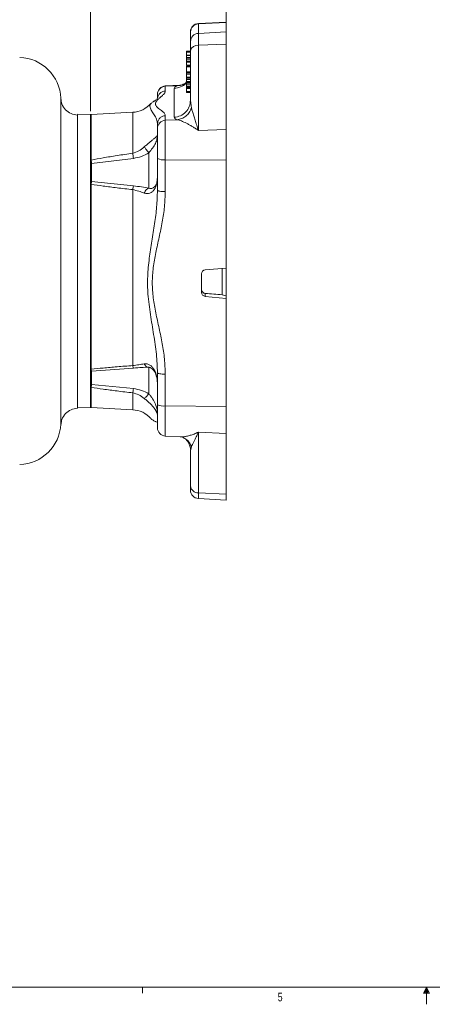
# Model space of a CAD drawing. Header units: inches. Extents: x 0.3 to 33.9, y 0.2 to 21.7.
# Tile 10 of 23: x 11.1 to 17.1, y 0.2 to 14.5. Entities that reach past the tile are written whole.
import ezdxf

# ---------------------------------------------------------------- set-up
doc = ezdxf.new("R2010")
doc.units = ezdxf.units.IN
doc.header["$MEASUREMENT"] = 0
doc.layers.add('SLD-0', color=7, linetype='Continuous', lineweight=15)
doc.styles.add('SLDTEXTSTYLE0', font='TXT', dxfattribs={"width": 0.75})
doc.dimstyles.new('SLDDIMSTYLE0', dxfattribs={"dimtxt": 0.25, "dimasz": 0.13, "dimexe": 0, "dimexo": 0.0625, "dimgap": 0.0625, "dimtad": 0, "dimtih": 1, "dimtoh": 1, "dimdec": 4, "dimrnd": 1e-09, "dimzin": 12, "dimdsep": 46, "dimtxsty": 'SLDTEXTSTYLE0', "dimsah": 1, "dimcen": 0.09, "dimadec": 0, "dimazin": 3, "dimtfac": 1, "dimtdec": 4, "dimtofl": 0, "dimtmove": 0, "dimatfit": 3, "dimfxl": 1, "dimfrac": 2, "dimtolj": 1, "dimtzin": 12, "dimarcsym": 0})

# ---------------------------------------------------------------- blocks, each defined once
blk = doc.blocks.new('*D18')
at = {"layer": 'SLD-0'}
for p, q in [((14.115, 12.469), (14.115, 16.444)), ((7.572, 16.319), (10.225, 16.319)), ((10.364, 16.356), (10.313, 16.356)), ((10.313, 16.356), (10.313, 15.959)), ((11.322, 16.356), (11.373, 16.356)), ((11.373, 16.356), (11.373, 15.959)), ((14.115, 16.319), (11.462, 16.319)), ((10.313, 15.959), (10.364, 15.959)), ((11.373, 15.959), (11.322, 15.959))]:
    blk.add_line(p, q, dxfattribs=at)
for points in [[(7.572, 16.319), (7.702, 16.299), (7.702, 16.339)], [(14.115, 16.319), (13.985, 16.339), (13.985, 16.299)]]:
    blk.add_solid(points, dxfattribs=at)
at = {"layer": 'SLD-0', "char_height": 0.25, "attachment_point": 1, "style": 'SLDTEXTSTYLE0'}
for s, insert in [('6.54', (10.418, 16.729, 0.004)), ('166.2', (10.428, 16.281, 0.004))]:
    blk.add_mtext(s, dxfattribs=dict(at, insert=insert))
blk = doc.blocks.new('*D21')
at = {"layer": 'SLD-0'}
for p, q in [((7.572, 14.086), (7.572, 15.636)), ((12.14, 13.133), (12.14, 15.636)), ((7.572, 15.511), (9.237, 15.511)), ((9.377, 15.548), (9.326, 15.548)), ((9.326, 15.548), (9.326, 15.151)), ((10.335, 15.548), (10.386, 15.548)), ((10.386, 15.548), (10.386, 15.151)), ((12.14, 15.511), (10.474, 15.511)), ((9.326, 15.151), (9.377, 15.151)), ((10.386, 15.151), (10.335, 15.151))]:
    blk.add_line(p, q, dxfattribs=at)
for points in [[(7.572, 15.511), (7.702, 15.491), (7.702, 15.531)], [(12.14, 15.511), (12.01, 15.531), (12.01, 15.491)]]:
    blk.add_solid(points, dxfattribs=at)
at = {"layer": 'SLD-0', "char_height": 0.25, "attachment_point": 1, "style": 'SLDTEXTSTYLE0'}
for s, insert in [('4.57', (9.431, 15.921, 0.187)), ('116.0', (9.44, 15.473, 0.187))]:
    blk.add_mtext(s, dxfattribs=dict(at, insert=insert))

msp = doc.modelspace()

# ---------------------------------------------------------------- linework, layer by layer
at = {"color": 7, "linetype": 'Continuous', "lineweight": 15}
for p, q in [((14.11473, 14.4261), (13.70845, 14.4048)), ((13.70845, 14.39961), (14.11473, 14.4207)), ((13.70845, 14.39961), (13.70845, 14.26032)), ((14.11473, 14.4207), (14.11473, 14.4261)), ((14.11473, 14.2814), (14.11473, 14.4207)), ((13.59473, 14.28095), (13.59473, 14.14165)), ((13.70845, 14.26032), (14.11473, 14.2814)), ((13.70845, 14.26032), (13.70845, 14.0885)), ((14.11473, 14.10272), (14.11473, 14.2814)), ((13.70845, 14.0885), (14.11473, 14.10272)), ((13.70845, 14.0885), (13.70845, 12.85203)), ((14.11473, 12.86624), (14.11473, 14.10272)), ((13.59473, 14.00355), (13.53473, 14.00355)), ((13.59473, 13.99021), (13.53473, 13.99021)), ((13.53473, 13.94469), (13.59473, 13.94469)), ((13.53473, 13.9382), (13.59473, 13.9382)), ((13.59473, 13.90901), (13.53473, 13.90901)), ((13.59473, 13.90606), (13.53473, 13.90606)), ((13.59473, 13.88766), (13.53473, 13.88766)), ((13.53473, 13.86028), (13.53473, 13.88766)), ((13.59473, 14.00851), (13.59473, 13.28993)), ((13.59473, 13.85771), (13.53473, 13.85771)), ((13.59473, 13.84437), (13.53473, 13.84437)), ((13.53473, 13.79885), (13.59473, 13.79885)), ((13.53473, 13.79236), (13.59473, 13.79236)), ((13.59473, 13.7859), (13.53473, 13.7859)), ((13.59473, 13.77449), (13.53473, 13.77449)), ((13.59473, 13.70345), (13.53473, 13.70345)), ((13.53473, 13.70345), (13.53473, 13.69496)), ((13.59473, 13.69025), (13.53473, 13.69025)), ((13.59473, 13.6873), (13.53473, 13.6873)), ((13.59473, 13.6689), (13.53473, 13.6689)), ((13.53473, 13.62732), (13.53473, 13.6689)), ((13.53473, 13.62732), (13.59473, 13.62732)), ((13.53473, 13.62732), (13.53473, 13.62476)), ((13.53473, 13.62476), (13.59473, 13.62476)), ((13.59473, 13.61331), (13.53473, 13.61331)), ((13.59473, 13.61025), (13.53473, 13.61025)), ((13.59473, 13.58948), (13.53473, 13.58948)), ((13.53473, 13.58948), (13.53473, 13.56473)), ((13.4451, 13.50834), (13.22845, 13.49699)), ((13.22845, 13.49204), (13.40084, 13.50099)), ((13.22845, 13.49204), (13.22845, 13.42388)), ((13.35782, 13.04271), (13.35782, 13.46169)), ((13.59473, 13.56337), (13.53473, 13.56337)), ((13.53473, 13.56034), (13.59473, 13.56034)), ((13.59473, 13.54669), (13.53473, 13.54669)), ((13.59473, 13.54151), (13.53473, 13.54151)), ((13.53473, 13.54151), (13.53473, 13.53983)), ((13.59473, 13.53921), (13.53473, 13.53921)), ((13.59473, 13.53615), (13.53473, 13.53615)), ((13.59473, 13.51538), (13.53473, 13.51538)), ((13.53473, 13.51538), (13.53473, 13.49063)), ((13.59473, 13.48927), (13.53473, 13.48927)), ((13.53473, 13.48624), (13.59473, 13.48624)), ((13.59473, 13.4726), (13.53473, 13.4726)), ((13.59473, 13.46741), (13.53473, 13.46741)), ((13.53473, 13.46741), (13.53473, 13.4615)), ((13.59473, 13.4615), (13.53473, 13.4615)), ((13.53473, 13.4615), (13.53473, 13.41713)), ((13.11473, 13.32307), (13.11473, 13.37338)), ((13.53473, 13.41713), (13.59473, 13.41713)), ((13.53473, 13.40252), (13.59473, 13.40252)), ((13.53473, 13.4007), (13.59473, 13.4007)), ((13.02179, 13.24213), (13.02591, 13.24712)), ((13.59473, 13.28993), (13.60869, 13.17699)), ((12.13988, 13.08293), (11.95174, 13.0895)), ((12.13973, 13.08192), (12.13973, 12.41933)), ((12.75462, 13.11535), (12.15159, 13.08375)), ((13.22845, 13.06709), (13.22845, 12.99893)), ((13.11473, 12.94843), (13.10883, 12.97689)), ((13.11015, 12.98576), (13.11695, 12.97083)), ((13.11895, 12.97019), (13.11473, 12.94843)), ((13.11473, 12.88026), (13.11473, 12.94843)), ((13.40083, 13.00787), (13.22845, 12.99893)), ((13.22845, 12.99893), (13.22845, 12.42595)), ((14.11473, 12.86624), (13.70845, 12.85203)), ((14.11473, 12.41948), (14.11473, 12.86624)), ((12.15785, 12.37052), (12.76718, 12.44619)), ((12.98845, 12.52681), (12.98845, 12.01293)), ((13.11473, 12.44264), (13.11473, 11.98097)), ((12.13973, 12.41933), (12.15159, 12.42059)), ((12.15787, 12.37048), (12.13973, 12.36997)), ((12.15787, 12.11172), (12.15787, 12.37048)), ((14.11473, 12.41948), (13.22845, 12.42595)), ((13.22845, 12.42595), (13.22845, 11.96428)), ((14.11473, 10.85141), (14.11473, 12.41948)), ((12.15787, 12.11172), (12.13973, 12.11016)), ((12.15159, 12.07101), (12.13973, 12.07006)), ((12.13973, 12.07006), (12.13973, 9.38516)), ((12.15159, 9.38386), (12.15159, 12.07096)), ((12.76718, 12.04653), (12.15785, 12.1117)), ((12.75462, 9.43696), (12.75462, 11.99208)), ((13.75473, 10.501), (13.75473, 10.76841)), ((13.8095, 10.8272), (14.11473, 10.85141)), ((14.05473, 10.84665), (14.05473, 10.46409)), ((14.11473, 10.45034), (14.11473, 10.85141)), ((13.8095, 10.44141), (13.8095, 10.48546)), ((14.11473, 10.41274), (13.8095, 10.44141)), ((14.05473, 10.46453), (14.11473, 10.451)), ((14.11473, 10.451), (14.11473, 10.41274)), ((14.11473, 8.84468), (14.11473, 10.41274)), ((12.15159, 9.38382), (12.13973, 9.38516)), ((12.15787, 9.356), (12.13973, 9.35776)), ((12.15785, 9.35601), (12.76718, 9.40184)), ((12.15787, 9.16217), (12.15787, 9.356)), ((12.89957, 9.41049), (12.96618, 9.41572)), ((12.90194, 9.41026), (12.90843, 9.41051)), ((13.11473, 9.32951), (13.11473, 8.86784)), ((13.22845, 9.31282), (13.22845, 8.85115)), ((12.15787, 9.16217), (12.13973, 9.16314)), ((12.76718, 9.10246), (12.15785, 9.16213)), ((12.15159, 9.12195), (12.13973, 9.12352)), ((12.13973, 9.12352), (12.13973, 8.82961)), ((11.95174, 8.82204), (12.13988, 8.82861)), ((12.15159, 8.82779), (12.75462, 8.79618)), ((13.22845, 8.85115), (14.11473, 8.84468)), ((14.11473, 8.45279), (14.11473, 8.84468)), ((13.70845, 8.47082), (14.11473, 8.45279)), ((13.70845, 8.47082), (13.70845, 7.58816)), ((14.11473, 7.57013), (14.11473, 8.45279)), ((13.22845, 8.41454), (13.4451, 8.40319)), ((13.44513, 8.40365), (13.45113, 8.40369)), ((13.59877, 8.21991), (13.59473, 8.20262)), ((13.59473, 8.20262), (13.59473, 7.68967)), ((13.70845, 7.58816), (14.11473, 7.57013)), ((13.70845, 7.50673), (14.11473, 7.48544)), ((14.11473, 7.48544), (14.11473, 7.57013))]:
    msp.add_line(p, q, dxfattribs=at)
at = {"color": 8, "linetype": 'Continuous', "lineweight": 15}
for p, q in [((13.70845, 14.4048), (13.70845, 14.39961)), ((13.22845, 13.49699), (13.22845, 13.49204)), ((12.15159, 12.42063), (12.15159, 13.08375)), ((12.75462, 12.52047), (12.75462, 13.11535)), ((12.98845, 9.41519), (12.98845, 9.02863)), ((13.02523, 9.39976), (12.98845, 9.41358)), ((12.15159, 8.82779), (12.15159, 9.12192)), ((12.75462, 8.79618), (12.75462, 9.04115)), ((13.22845, 8.85115), (13.22845, 8.41454)), ((13.60869, 8.26244), (13.59877, 8.21991)), ((13.70845, 7.58816), (13.70845, 7.50673))]:
    msp.add_line(p, q, dxfattribs=at)
at = {"color": 7, "linetype": 'Continuous', "lineweight": 15}
for centre, radius, start, end in [((13.71473, 14.28497), 0.12, 93, 180), ((13.71408, 14.2804), 0.11935, 92.702239, 179.736939), ((13.71408, 14.1411), 0.11935, 92.701669, 179.737508), ((13.69603, 13.98534), 0.10391, 83.132713, 167.11569), ((11.09173, 13.29247), 0.62, 2.450397, 88), ((13.23473, 13.37715), 0.12, 93, 180), ((13.23408, 13.37283), 0.11935, 92.701784, 179.737394), ((12.73473, 13.49483), 0.38, 273, 318.705219), ((12.15473, 13.02383), 0.06, 93, 104.477512), ((13.23408, 12.87971), 0.11935, 92.701784, 179.737394), ((13.20165, 12.63905), 0.21478, 246.129342, 277.169164), ((13.20165, 9.06424), 0.21478, 246.129046, 277.169424), ((12.15473, 8.8877), 0.06, 255.522488, 267), ((12.73473, 8.4167), 0.38, 41.385065, 87), ((11.09173, 8.61907), 0.62, 272, 356.996986), ((13.23473, 8.53438), 0.12, 180, 267), ((13.7052, 7.69897), 0.11086, 184.815016, 271.680457), ((13.71473, 7.62656), 0.12, 180, 267)]:
    msp.add_arc(centre, radius, start, end, dxfattribs=at)
for centre, major_axis, ratio, start_param, end_param in [((13.81473, 10.76797), (0.05696, -0.01908), 0.98783509, 1.97759112, 3.46112099), ((13.81473, 10.50056), (0.05696, -0.01908), 0.98783509, 3.46112099, 4.94465085), ((11.58302, 10.95577), (22.87152, -1.98178), 0.01209619, 4.81093874, 4.82171783)]:
    msp.add_ellipse(centre, major_axis=major_axis, ratio=ratio, start_param=start_param, end_param=end_param, dxfattribs=at)
for points, knots in [([(13.59473, 14.14165), (13.59473, 14.13714), (13.59473, 14.12805), (13.59473, 14.0988), (13.59473, 14.05975), (13.59473, 14.0255), (13.59473, 14.00851)], [0, 0, 0, 0, 0.24807546, 0.49999995, 0.75192518, 1, 1, 1, 1]), ([(13.53473, 14.00313), (13.53473, 14.00311), (13.53473, 14.00298), (13.53473, 13.99862), (13.53473, 13.99253), (13.53473, 13.99021)], [0, 0, 0, 0, 0.13145374, 0.66898942, 1, 1, 1, 1]), ([(13.53473, 13.99021), (13.53473, 13.98788), (13.53473, 13.98154), (13.53473, 13.96896), (13.53473, 13.95675), (13.53473, 13.94857), (13.53473, 13.94577), (13.53473, 13.94469)], [0, 0, 0, 0, 0.17385454, 0.47243656, 0.77223666, 0.91275364, 1, 1, 1, 1]), ([(13.53473, 13.93845), (13.53473, 13.93846), (13.53473, 13.93853), (13.53473, 13.94071), (13.53473, 13.94403), (13.53473, 13.94469)], [0, 0, 0, 0, 0.11237885, 0.82434496, 1, 1, 1, 1]), ([(13.53473, 13.93816), (13.53473, 13.93499), (13.53473, 13.92648), (13.53473, 13.91667), (13.53473, 13.9113), (13.53473, 13.91052)], [0, 0, 0, 0, 0.33581604, 0.90384439, 1, 1, 1, 1]), ([(13.53473, 13.90889), (13.53473, 13.90884), (13.53473, 13.90873), (13.53473, 13.90794), (13.53473, 13.90696), (13.53473, 13.90624), (13.53473, 13.90606)], [0, 0, 0, 0, 0.31929102, 0.67514515, 0.91865378, 1, 1, 1, 1]), ([(13.53473, 13.90606), (13.53473, 13.90482), (13.53473, 13.90271), (13.53473, 13.899), (13.53473, 13.89543), (13.53473, 13.89138), (13.53473, 13.88905), (13.53473, 13.88766)], [0, 0, 0, 0, 0.22307973, 0.37809691, 0.53375829, 0.72044097, 1, 1, 1, 1]), ([(13.53473, 13.85729), (13.53473, 13.85727), (13.53473, 13.85714), (13.53473, 13.85278), (13.53473, 13.84669), (13.53473, 13.84437)], [0, 0, 0, 0, 0.13145373, 0.66898989, 1, 1, 1, 1]), ([(13.53473, 13.84437), (13.53473, 13.84204), (13.53473, 13.8357), (13.53473, 13.82312), (13.53473, 13.81091), (13.53473, 13.80273), (13.53473, 13.79992), (13.53473, 13.79885)], [0, 0, 0, 0, 0.1738547, 0.4724369, 0.77223727, 0.91274889, 1, 1, 1, 1]), ([(13.53473, 13.79261), (13.53473, 13.79262), (13.53473, 13.79269), (13.53473, 13.79487), (13.53473, 13.79819), (13.53473, 13.79885)], [0, 0, 0, 0, 0.112378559, 0.824344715, 1, 1, 1, 1]), ([(13.53473, 13.78536), (13.53473, 13.78539), (13.53473, 13.78546), (13.53473, 13.78131), (13.53473, 13.776), (13.53473, 13.77449)], [0, 0, 0, 0, 0.28364438, 0.79600165, 1, 1, 1, 1]), ([(13.53473, 13.77449), (13.53473, 13.77198), (13.53473, 13.76574), (13.53473, 13.75217), (13.53473, 13.73396), (13.53473, 13.7165), (13.53473, 13.70711), (13.53473, 13.70345)], [0, 0, 0, 0, 0.1149027, 0.28601895, 0.51194322, 0.80985554, 1, 1, 1, 1]), ([(13.53473, 13.76814), (13.53473, 13.76777), (13.53473, 13.76484), (13.53473, 13.76163), (13.53473, 13.75926), (13.53473, 13.75876)], [0, 0, 0, 0, 0.10234136, 0.81038227, 1, 1, 1, 1]), ([(13.53473, 13.69013), (13.53473, 13.69008), (13.53473, 13.68996), (13.53473, 13.68918), (13.53473, 13.6882), (13.53473, 13.68748), (13.53473, 13.6873)], [0, 0, 0, 0, 0.31929052, 0.67514192, 0.9186315, 1, 1, 1, 1]), ([(13.53473, 13.6873), (13.53473, 13.68606), (13.53473, 13.68395), (13.53473, 13.68024), (13.53473, 13.67667), (13.53473, 13.67262), (13.53473, 13.67029), (13.53473, 13.6689)], [0, 0, 0, 0, 0.22308231, 0.37808795, 0.53376495, 0.72043716, 1, 1, 1, 1]), ([(13.53473, 13.61477), (13.53473, 13.61501), (13.53473, 13.61693), (13.53473, 13.62054), (13.53473, 13.62332), (13.53473, 13.62476)], [0, 0, 0, 0, 0.06485171, 0.51648637, 1, 1, 1, 1]), ([(13.53473, 13.61312), (13.53473, 13.61308), (13.53473, 13.61299), (13.53473, 13.612), (13.53473, 13.61077), (13.53473, 13.61025)], [0, 0, 0, 0, 0.31559297, 0.70691999, 1, 1, 1, 1]), ([(13.53473, 13.58948), (13.53473, 13.59271), (13.53473, 13.59769), (13.53473, 13.60393), (13.53473, 13.60778), (13.53473, 13.60947), (13.53473, 13.61025)], [0, 0, 0, 0, 0.46544734, 0.71607306, 0.87044966, 1, 1, 1, 1]), ([(13.35782, 13.46169), (13.35953, 13.46822), (13.36288, 13.481), (13.38838, 13.49443), (13.40085, 13.50099)], [0, 0, 0, 0, 0.51101053, 1, 1, 1, 1]), ([(13.48973, 13.52), (13.48017, 13.51657), (13.46178, 13.50997), (13.45445, 13.50902), (13.45093, 13.50857)], [0, 0, 0, 0, 0.51961513, 1, 1, 1, 1]), ([(13.53663, 13.55621), (13.53158, 13.55036), (13.51604, 13.53236), (13.49891, 13.52437), (13.48734, 13.51897)], [0, 0, 0, 0, 0.324676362, 1, 1, 1, 1]), ([(13.53473, 13.56034), (13.53473, 13.56085), (13.53473, 13.56219), (13.53473, 13.56323), (13.53473, 13.5631), (13.53473, 13.56303)], [0, 0, 0, 0, 0.24713568, 0.64260534, 1, 1, 1, 1]), ([(13.53473, 13.56034), (13.53473, 13.55971), (13.53473, 13.55807), (13.53473, 13.55471), (13.53473, 13.55133), (13.53473, 13.54869), (13.53473, 13.54732), (13.53473, 13.5468), (13.53473, 13.54669)], [0, 0, 0, 0, 0.155947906, 0.409853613, 0.682448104, 0.846980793, 0.969144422, 1, 1, 1, 1]), ([(13.53473, 13.54151), (13.53473, 13.54196), (13.53473, 13.54263), (13.53473, 13.54432), (13.53473, 13.54589), (13.53473, 13.54669)], [0, 0, 0, 0, 0.48662487, 0.73862873, 1, 1, 1, 1]), ([(13.53473, 13.53902), (13.53473, 13.53898), (13.53473, 13.53889), (13.53473, 13.5379), (13.53473, 13.53667), (13.53473, 13.53615)], [0, 0, 0, 0, 0.31559297, 0.70691999, 1, 1, 1, 1]), ([(13.53473, 13.51538), (13.53473, 13.51862), (13.53473, 13.52359), (13.53473, 13.52983), (13.53473, 13.53368), (13.53473, 13.53538), (13.53473, 13.53615)], [0, 0, 0, 0, 0.46544734, 0.71607306, 0.87044966, 1, 1, 1, 1]), ([(13.53473, 13.48624), (13.53473, 13.48676), (13.53473, 13.4881), (13.53473, 13.48913), (13.53473, 13.489), (13.53473, 13.48893)], [0, 0, 0, 0, 0.24713382, 0.64260049, 1, 1, 1, 1]), ([(13.53473, 13.48624), (13.53473, 13.48561), (13.53473, 13.48397), (13.53473, 13.48061), (13.53473, 13.47723), (13.53473, 13.47459), (13.53473, 13.47322), (13.53473, 13.4727), (13.53473, 13.4726)], [0, 0, 0, 0, 0.15594678, 0.4098534, 0.68244842, 0.8469806, 0.96914438, 1, 1, 1, 1]), ([(13.53473, 13.46741), (13.53473, 13.46786), (13.53473, 13.46853), (13.53473, 13.47022), (13.53473, 13.47179), (13.53473, 13.4726)], [0, 0, 0, 0, 0.48662372, 0.73862814, 1, 1, 1, 1]), ([(11.71088, 8.58653), (11.71088, 8.58651), (11.71088, 8.58485), (11.71089, 8.59018), (11.7109, 8.60054), (11.71091, 8.61817), (11.7109, 8.63768), (11.7109, 8.65722), (11.71089, 8.67679), (11.71089, 8.70113), (11.71088, 8.73102), (11.71086, 8.76945), (11.71085, 8.81495), (11.71084, 8.86447), (11.71083, 8.91009), (11.71083, 8.95002), (11.71084, 8.98116), (11.71084, 9.00569), (11.71085, 9.02652), (11.71086, 9.04891), (11.71087, 9.07292), (11.71088, 9.09864), (11.71089, 9.12329), (11.71091, 9.15012), (11.71092, 9.17735), (11.71094, 9.20935), (11.71096, 9.24406), (11.71099, 9.30559), (11.71102, 9.39107), (11.71106, 9.49726), (11.71108, 9.59844), (11.71109, 9.70121), (11.71109, 9.81101), (11.71108, 9.92977), (11.71106, 10.02927), (11.71103, 10.10858), (11.71101, 10.16764), (11.71099, 10.23755), (11.71096, 10.31322), (11.71094, 10.38587), (11.71092, 10.43578), (11.71091, 10.46477), (11.7109, 10.47837), (11.7109, 10.48886), (11.71088, 10.53546), (11.71086, 10.61408), (11.71083, 10.72944), (11.71083, 10.84222), (11.71085, 10.96086), (11.71089, 11.08081), (11.71094, 11.20178), (11.711, 11.3397), (11.71107, 11.48399), (11.71112, 11.62898), (11.71116, 11.75103), (11.71119, 11.86662), (11.7112, 11.98103), (11.71119, 12.09887), (11.71118, 12.2128), (11.71114, 12.32368), (11.7111, 12.42084), (11.71105, 12.52505), (11.71099, 12.61729), (11.71094, 12.70213), (11.7109, 12.76495), (11.71087, 12.82265), (11.71084, 12.87723), (11.71083, 12.92879), (11.71083, 12.97733), (11.71085, 13.02315), (11.71087, 13.06598), (11.7109, 13.10669), (11.71095, 13.15233), (11.71101, 13.19926), (11.71107, 13.24279), (11.71112, 13.27726), (11.71115, 13.3014), (11.71116, 13.31483), (11.71116, 13.31655), (11.71116, 13.31715)], [0, 0, 0, 0, 0.00021498, 0.01846896, 0.03624983, 0.05355849, 0.06897132, 0.07828406, 0.08867055, 0.10013105, 0.11266586, 0.12627533, 0.14341072, 0.15829985, 0.17094163, 0.18133525, 0.18948018, 0.19412386, 0.1990169, 0.20415918, 0.20955062, 0.2151911, 0.22108049, 0.22540581, 0.2321104, 0.2379015, 0.2447492, 0.25265297, 0.27345217, 0.29204171, 0.30842485, 0.32445375, 0.34213025, 0.3602736, 0.37888614, 0.38652417, 0.39508125, 0.40455793, 0.41660892, 0.42729488, 0.43516642, 0.43748846, 0.43937579, 0.44082837, 0.44184612, 0.45873585, 0.47328426, 0.48912891, 0.50471891, 0.5215446, 0.53793169, 0.55410159, 0.57817865, 0.59779164, 0.6152475, 0.63055007, 0.64829621, 0.66626572, 0.68446133, 0.70199077, 0.72028254, 0.73361026, 0.75672047, 0.77111382, 0.78313647, 0.79508708, 0.80797726, 0.81984196, 0.83176682, 0.84464338, 0.85686353, 0.86903077, 0.88295149, 0.90394189, 0.92460949, 0.94591309, 0.96753362, 0.98852594, 1, 1, 1, 1]), ([(11.95494, 13.0757), (11.92212, 13.08031), (11.85659, 13.08952), (11.77486, 13.14894), (11.72161, 13.22897), (11.71522, 13.28953), (11.71229, 13.31735)], [0, 0, 0, 0, 0.26055113, 0.52026699, 0.77952701, 1, 1, 1, 1]), ([(13.22845, 13.42388), (13.2278, 13.41856), (13.22651, 13.4079), (13.21711, 13.39149), (13.20366, 13.37484), (13.18716, 13.35843), (13.1675, 13.34089), (13.14745, 13.32383), (13.12743, 13.30641), (13.11079, 13.29106), (13.09768, 13.27584), (13.08944, 13.26118), (13.08529, 13.24623), (13.08546, 13.23148), (13.09028, 13.21529), (13.10117, 13.19796), (13.1199, 13.1797), (13.14487, 13.16098), (13.16995, 13.14243), (13.19363, 13.12359), (13.21204, 13.10539), (13.22556, 13.08658), (13.22749, 13.07359), (13.22845, 13.06709)], [0, 0, 0, 0, 0.04412139, 0.08839094, 0.13326411, 0.17814353, 0.21956527, 0.27296678, 0.31382092, 0.35827789, 0.39535638, 0.43611253, 0.4773449, 0.51844659, 0.55922705, 0.61460274, 0.66826074, 0.72114646, 0.78406187, 0.83654736, 0.89081156, 0.94537315, 1, 1, 1, 1]), ([(13.11695, 13.32762), (13.11584, 13.32236), (13.11398, 13.31356), (13.09932, 13.30345), (13.09343, 13.29939)], [0, 0, 0, 0, 0.59795654, 1, 1, 1, 1]), ([(13.53473, 13.41713), (13.53473, 13.41512), (13.53473, 13.41156), (13.53473, 13.40654), (13.53473, 13.40387), (13.53473, 13.40252)], [0, 0, 0, 0, 0.38882676, 0.6906316, 1, 1, 1, 1]), ([(13.03285, 13.25555), (13.03295, 13.25567), (13.0413, 13.26584), (13.06727, 13.27734), (13.08357, 13.28585), (13.08982, 13.28912)], [0, 0, 0, 0, 0.00701131, 0.61917972, 1, 1, 1, 1]), ([(13.35782, 13.04271), (13.38926, 13.04782), (13.45214, 13.05804), (13.53003, 13.11581), (13.58421, 13.19586), (13.59123, 13.25858), (13.59473, 13.28993)], [0, 0, 0, 0, 0.2499993, 0.50000007, 0.75000014, 1, 1, 1, 1]), ([(13.60868, 13.17698), (13.59886, 13.15492), (13.57923, 13.1108), (13.5292, 13.05847), (13.46863, 13.02081), (13.42345, 13.01219), (13.40085, 13.00788)], [0, 0, 0, 0, 0.250037, 0.49997329, 0.74992024, 1, 1, 1, 1]), ([(13.70845, 12.85203), (13.70045, 12.87825), (13.68499, 12.92889), (13.6627, 12.99973), (13.64224, 13.06474), (13.62354, 13.1246), (13.61356, 13.15981), (13.60868, 13.177)], [0, 0, 0, 0, 0.21751867, 0.41996667, 0.62032117, 0.81458927, 1, 1, 1, 1]), ([(11.95174, 13.08357), (11.95174, 13.07642), (11.95174, 13.06091), (11.95174, 12.93841), (11.95174, 12.7417), (11.95174, 12.47417), (11.95174, 12.14887), (11.95174, 11.77757), (11.95174, 11.37472), (11.95174, 10.95577), (11.95174, 10.53682), (11.95174, 10.13395), (11.95174, 9.76272), (11.95174, 9.43716), (11.95174, 9.1706), (11.95174, 8.97024), (11.95174, 8.85518), (11.95174, 8.80841), (11.95174, 8.82379), (11.95174, 8.82474)], [0, 0, 0, 0, 0.05372366, 0.11653246, 0.17934128, 0.24215011, 0.3049589, 0.36776772, 0.43057654, 0.49338534, 0.55619416, 0.61900296, 0.68181178, 0.74462058, 0.8074294, 0.87023821, 0.93304702, 0.99585583, 1, 1, 1, 1]), ([(12.13973, 13.08293), (12.13973, 13.07942), (12.13973, 13.07239), (12.13973, 13.01589), (12.13973, 12.92675), (12.13973, 12.80318), (12.13973, 12.6482), (12.13973, 12.4642), (12.13973, 12.25441), (12.13973, 12.02239), (12.13973, 11.77213), (12.13973, 11.50789), (12.13973, 11.23421), (12.13973, 11.04858), (12.13973, 10.95577)], [0, 0, 0, 0, 0.08333332, 0.16666666, 0.25, 0.33333331, 0.41666665, 0.50000002, 0.58333335, 0.66666666, 0.74999997, 0.83333333, 0.91666668, 1, 1, 1, 1]), ([(13.40085, 13.00788), (13.38838, 13.01315), (13.36288, 13.02392), (13.35953, 13.03636), (13.35782, 13.04271)], [0, 0, 0, 0, 0.48898952, 1, 1, 1, 1]), ([(13.11473, 12.44264), (13.11473, 12.46622), (13.11473, 12.51478), (13.11473, 12.58928), (13.11473, 12.66302), (13.11473, 12.73138), (13.11473, 12.78991), (13.11473, 12.83498), (13.11473, 12.86638), (13.11473, 12.87573), (13.11473, 12.88026)], [0, 0, 0, 0, 0.11651625, 0.24001135, 0.36864104, 0.50000027, 0.63135914, 0.75998867, 0.8834839, 1, 1, 1, 1]), ([(13.70845, 12.85203), (13.69231, 12.86312), (13.66298, 12.88327), (13.61873, 12.91066), (13.57755, 12.93437), (13.5234, 12.96266), (13.46022, 12.99131), (13.42036, 13.00243), (13.40083, 13.00787)], [0, 0, 0, 0, 0.14223612, 0.25851095, 0.39361305, 0.51422519, 0.76191159, 1, 1, 1, 1]), ([(12.92279, 12.61235), (12.93697, 12.62463), (12.96484, 12.64874), (13.00556, 12.68174), (13.04105, 12.71133), (13.07953, 12.74499), (13.10986, 12.77616), (13.11308, 12.78027), (13.11473, 12.78238)], [0, 0, 0, 0, 0.12465445, 0.24491451, 0.36085034, 0.48573204, 0.73612879, 1, 1, 1, 1]), ([(13.11473, 12.78238), (13.11373, 12.76543), (13.11185, 12.73334), (13.08896, 12.66648), (13.04671, 12.59735), (13.00747, 12.54985), (12.98845, 12.52681)], [0, 0, 0, 0, 0.28837617, 0.54566124, 0.77972756, 1, 1, 1, 1]), ([(12.75462, 12.52047), (12.78529, 12.52987), (12.84762, 12.54896), (12.89747, 12.591), (12.92279, 12.61235)], [0, 0, 0, 0, 0.49213841, 1, 1, 1, 1]), ([(12.98845, 12.52681), (12.98138, 12.53606), (12.96725, 12.55455), (12.94292, 12.58628), (12.93041, 12.60248), (12.92279, 12.61235)], [0, 0, 0, 0, 0.28067378, 0.56122535, 1, 1, 1, 1]), ([(12.15159, 12.42063), (12.20989, 12.43182), (12.33476, 12.45578), (12.53596, 12.48861), (12.67893, 12.50944), (12.75462, 12.52047)], [0, 0, 0, 0, 0.29184676, 0.62511446, 1, 1, 1, 1]), ([(12.76718, 12.44619), (12.76509, 12.46024), (12.7609, 12.48833), (12.75671, 12.50976), (12.75462, 12.52047)], [0, 0, 0, 0, 0.50000004, 1, 1, 1, 1]), ([(12.76718, 12.44619), (12.80697, 12.45369), (12.8851, 12.4684), (12.95443, 12.50759), (12.98845, 12.52681)], [0, 0, 0, 0, 0.50936482, 1, 1, 1, 1]), ([(12.15159, 12.42059), (12.15264, 12.41309), (12.15472, 12.39815), (12.15682, 12.37971), (12.15787, 12.37052)], [0, 0, 0, 0, 0.50189866, 1, 1, 1, 1]), ([(13.11473, 12.19068), (13.11308, 12.15285), (13.10985, 12.07917), (13.07946, 12.00157), (13.04098, 11.95848), (13.00551, 11.93819), (12.96483, 11.93059), (12.93697, 11.93816), (12.92279, 11.94201)], [0, 0, 0, 0, 0.26429241, 0.51464625, 0.6394272, 0.7551852, 0.87541205, 1, 1, 1, 1]), ([(13.05664, 12.02462), (13.06661, 12.03103), (13.093, 12.04799), (13.11127, 12.10561), (13.11353, 12.16123), (13.11473, 12.19068)], [0, 0, 0, 0, 0.22236213, 0.58830071, 1, 1, 1, 1]), ([(12.15787, 12.11169), (12.15682, 12.10618), (12.15472, 12.09513), (12.15264, 12.07907), (12.15159, 12.07102)], [0, 0, 0, 0, 0.498106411, 1, 1, 1, 1]), ([(12.75462, 11.99208), (12.6789, 12.00048), (12.5359, 12.01635), (12.3347, 12.04218), (12.20986, 12.0618), (12.15159, 12.07096)], [0, 0, 0, 0, 0.37502811, 0.70829568, 1, 1, 1, 1]), ([(12.75462, 11.99208), (12.75671, 12.004), (12.7609, 12.02783), (12.76509, 12.04029), (12.76718, 12.04653)], [0, 0, 0, 0, 0.49999947, 1, 1, 1, 1]), ([(12.98845, 12.01293), (12.9543, 12.01928), (12.88496, 12.03216), (12.80683, 12.04169), (12.76718, 12.04653)], [0, 0, 0, 0, 0.4924747, 1, 1, 1, 1]), ([(12.92279, 11.94201), (12.92737, 11.95214), (12.93655, 11.97239), (12.95898, 12.00057), (12.97729, 12.00825), (12.98845, 12.01293)], [0, 0, 0, 0, 0.28067585, 0.56122397, 1, 1, 1, 1]), ([(12.92279, 11.94201), (12.89737, 11.95202), (12.84752, 11.97164), (12.78518, 11.98536), (12.75462, 11.99208)], [0, 0, 0, 0, 0.5097078, 1, 1, 1, 1]), ([(13.11473, 11.98097), (13.11212, 11.90141), (13.1068, 11.73911), (13.07372, 11.49337), (13.03313, 11.24478), (12.9929, 10.99074), (12.96787, 10.73423), (12.97308, 10.46002), (13.01069, 10.17837), (13.05999, 9.8892), (13.10366, 9.6072), (13.11109, 9.42092), (13.11473, 9.32951)], [0, 0, 0, 0, 0.08836526, 0.18024309, 0.27525864, 0.36870647, 0.46691573, 0.56291213, 0.67560573, 0.78656443, 0.89526264, 1, 1, 1, 1]), ([(13.22845, 11.96428), (13.22579, 11.89053), (13.22044, 11.74225), (13.18536, 11.52106), (13.13936, 11.2998), (13.09039, 11.08008), (13.05051, 10.86025), (13.03388, 10.63961), (13.05041, 10.41908), (13.09064, 10.19873), (13.1396, 9.97832), (13.18539, 9.75618), (13.22045, 9.53479), (13.22579, 9.38662), (13.22845, 9.31282)], [0, 0, 0, 0, 0.08248625, 0.16583406, 0.25023106, 0.33555538, 0.41785948, 0.50017555, 0.582367, 0.66425172, 0.75011445, 0.83437642, 0.91749649, 1, 1, 1, 1]), ([(13.22845, 11.96428), (13.21336, 11.96463), (13.18318, 11.96532), (13.14579, 11.96922), (13.11978, 11.97462), (13.11642, 11.97886), (13.11473, 11.98097)], [0, 0, 0, 0, 0.25000053, 0.50000083, 0.75000029, 1, 1, 1, 1]), ([(12.13973, 10.95577), (12.13973, 10.86295), (12.13973, 10.67732), (12.13973, 10.40364), (12.13973, 10.13941), (12.13973, 9.88914), (12.13973, 9.65713), (12.13973, 9.44733), (12.13973, 9.26334), (12.13973, 9.10835), (12.13973, 8.98479), (12.13973, 8.89564), (12.13973, 8.83914), (12.13973, 8.83211), (12.13973, 8.8286)], [0, 0, 0, 0, 0.08333332, 0.16666667, 0.25000001, 0.33333333, 0.41666667, 0.50000001, 0.58333334, 0.66666667, 0.75000001, 0.83333334, 0.91666668, 1, 1, 1, 1]), ([(13.8095, 10.48546), (13.80286, 10.48668), (13.78957, 10.48911), (13.7726, 10.50065), (13.76037, 10.51658), (13.75524, 10.53201), (13.75485, 10.54129), (13.75473, 10.54396)], [0, 0, 0, 0, 0.22637657, 0.45272424, 0.67972042, 0.90756688, 1, 1, 1, 1]), ([(12.15159, 9.38386), (12.20989, 9.39014), (12.33476, 9.4036), (12.53596, 9.42096), (12.67893, 9.43142), (12.75462, 9.43696)], [0, 0, 0, 0, 0.29184677, 0.62511447, 1, 1, 1, 1]), ([(12.75462, 9.43696), (12.78529, 9.44127), (12.84762, 9.45002), (12.89747, 9.45832), (12.92279, 9.46253)], [0, 0, 0, 0, 0.49213839, 1, 1, 1, 1]), ([(12.75462, 9.43696), (12.75671, 9.42769), (12.7609, 9.40916), (12.76509, 9.40428), (12.76718, 9.40184)], [0, 0, 0, 0, 0.50000018, 1, 1, 1, 1]), ([(12.92279, 9.46253), (12.93697, 9.46302), (12.96484, 9.46399), (13.00556, 9.44666), (13.04105, 9.4172), (13.07953, 9.36295), (13.10986, 9.27374), (13.11308, 9.19641), (13.11473, 9.15673)], [0, 0, 0, 0, 0.12465464, 0.24491483, 0.36085056, 0.48573204, 0.73612882, 1, 1, 1, 1]), ([(12.98845, 9.41358), (12.98138, 9.41349), (12.96725, 9.41331), (12.94292, 9.42734), (12.93041, 9.4492), (12.92279, 9.46253)], [0, 0, 0, 0, 0.28067516, 0.5612261, 1, 1, 1, 1]), ([(12.15159, 9.38381), (12.15264, 9.37762), (12.15472, 9.36527), (12.15682, 9.3591), (12.15787, 9.35603)], [0, 0, 0, 0, 0.5019002, 1, 1, 1, 1]), ([(12.96618, 9.41572), (12.97563, 9.41563), (12.99453, 9.41545), (13.02329, 9.40315), (13.0499, 9.3819), (13.08136, 9.34028), (13.10958, 9.26587), (13.11296, 9.19423), (13.11473, 9.15673)], [0, 0, 0, 0, 0.1127625, 0.22553179, 0.34118703, 0.46137397, 0.718037, 1, 1, 1, 1]), ([(13.22845, 9.31282), (13.21336, 9.31316), (13.18318, 9.31385), (13.14579, 9.31775), (13.11978, 9.32316), (13.11642, 9.32739), (13.11473, 9.32951)], [0, 0, 0, 0, 0.25000047, 0.50000072, 0.75000017, 1, 1, 1, 1]), ([(12.15787, 9.16214), (12.15682, 9.15421), (12.15472, 9.13828), (12.15264, 9.12741), (12.15159, 9.12195)], [0, 0, 0, 0, 0.49810659, 1, 1, 1, 1]), ([(12.75462, 9.04115), (12.6789, 9.05017), (12.5359, 9.06719), (12.3347, 9.09378), (12.20986, 9.11297), (12.15159, 9.12192)], [0, 0, 0, 0, 0.3750281, 0.7082957, 1, 1, 1, 1]), ([(12.75462, 9.04115), (12.75671, 9.04883), (12.7609, 9.0642), (12.76509, 9.0897), (12.76718, 9.10246)], [0, 0, 0, 0, 0.50000021, 1, 1, 1, 1]), ([(12.92279, 8.96038), (12.89737, 8.9797), (12.84752, 9.01759), (12.78518, 9.0334), (12.75462, 9.04115)], [0, 0, 0, 0, 0.50970793, 1, 1, 1, 1]), ([(12.98845, 9.02863), (12.9543, 9.04678), (12.88496, 9.08364), (12.80683, 9.09612), (12.76718, 9.10246)], [0, 0, 0, 0, 0.492474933, 1, 1, 1, 1]), ([(12.92279, 8.96038), (12.92737, 8.96364), (12.93655, 8.97014), (12.95898, 8.99229), (12.97729, 9.01487), (12.98845, 9.02863)], [0, 0, 0, 0, 0.28067558, 0.5612244, 1, 1, 1, 1]), ([(12.98845, 9.02863), (12.98855, 9.02852), (12.9982, 9.01708), (13.01777, 8.99337), (13.05378, 8.94327), (13.08964, 8.87367), (13.11191, 8.78791), (13.11377, 8.7389), (13.11473, 8.71349)], [0, 0, 0, 0, 0.00109181, 0.11297965, 0.22658204, 0.45673445, 0.7183949, 1, 1, 1, 1]), ([(13.11473, 8.71349), (13.11308, 8.72648), (13.10985, 8.75175), (13.07946, 8.80624), (13.04098, 8.85336), (13.00551, 8.88973), (12.96483, 8.92603), (12.93697, 8.9488), (12.92279, 8.96038)], [0, 0, 0, 0, 0.26429028, 0.51464445, 0.63942625, 0.75518347, 0.87541071, 1, 1, 1, 1]), ([(13.11473, 8.86784), (13.11473, 8.84461), (13.11473, 8.79677), (13.11473, 8.72828), (13.11473, 8.66448), (13.11473, 8.61022), (13.11473, 8.56874), (13.11473, 8.54375), (13.11473, 8.53326), (13.11473, 8.53519), (13.11473, 8.53555)], [0, 0, 0, 0, 0.12790184, 0.26346494, 0.40466397, 0.54885942, 0.69305478, 0.83425382, 0.96981696, 1, 1, 1, 1]), ([(11.71471, 8.58701), (11.71731, 8.61042), (11.72356, 8.6667), (11.77492, 8.74319), (11.85642, 8.8033), (11.92209, 8.8126), (11.95494, 8.81726)], [0, 0, 0, 0, 0.19200236, 0.46156141, 0.73068365, 1, 1, 1, 1]), ([(13.02561, 8.66485), (13.02798, 8.66167), (13.03792, 8.64834), (13.07197, 8.63144), (13.09169, 8.62142), (13.10148, 8.61644)], [0, 0, 0, 0, 0.13621645, 0.57099337, 1, 1, 1, 1]), ([(13.60868, 8.26243), (13.61356, 8.27181), (13.62354, 8.29102), (13.64224, 8.32761), (13.6627, 8.36941), (13.68499, 8.41691), (13.70045, 8.45242), (13.70845, 8.47082)], [0, 0, 0, 0, 0.18538978, 0.37971487, 0.58005738, 0.78246401, 1, 1, 1, 1]), ([(13.45093, 8.40296), (13.45445, 8.40251), (13.46178, 8.40157), (13.48017, 8.39496), (13.48973, 8.39153)], [0, 0, 0, 0, 0.4803848, 1, 1, 1, 1]), ([(13.48734, 8.39256), (13.49875, 8.3866), (13.52221, 8.37433), (13.55676, 8.33677), (13.58584, 8.28452), (13.59229, 8.24092), (13.59562, 8.21845)], [0, 0, 0, 0, 0.22915726, 0.47100557, 0.72745318, 1, 1, 1, 1]), ([(13.59473, 7.68967), (13.59473, 7.67793), (13.59473, 7.65428), (13.59473, 7.63438), (13.59473, 7.62534), (13.59473, 7.62724), (13.59473, 7.62754)], [0, 0, 0, 0, 0.30996709, 0.62474373, 0.93952031, 1, 1, 1, 1])]:
    msp.add_open_spline(points, degree=3, knots=knots, dxfattribs=at)
at = {"color": 8, "linetype": 'Continuous', "lineweight": 15}
for points, knots in [([(13.35782, 13.46169), (13.3887, 13.46714), (13.45048, 13.47803), (13.51281, 13.51615), (13.53195, 13.54735), (13.53473, 13.55189)], [0, 0, 0, 0, 0.46078455, 0.921571, 1, 1, 1, 1]), ([(13.40084, 13.50099), (13.41258, 13.50435), (13.42609, 13.50821), (13.44293, 13.50792), (13.44513, 13.50788)], [0, 0, 0, 0, 0.86943739, 1, 1, 1, 1]), ([(13.40085, 13.50099), (13.42387, 13.50204), (13.45423, 13.50342), (13.48026, 13.51764), (13.48655, 13.52107)], [0, 0, 0, 0, 0.7584953, 1, 1, 1, 1]), ([(13.22845, 13.42388), (13.21333, 13.42144), (13.18309, 13.41655), (13.14614, 13.38868), (13.12315, 13.35719), (13.12008, 13.3349), (13.11906, 13.32753)], [0, 0, 0, 0, 0.2862807, 0.57256137, 0.8588411, 1, 1, 1, 1]), ([(13.10883, 12.97689), (13.10682, 12.98959), (13.10116, 13.02546), (13.06828, 13.07849), (13.02878, 13.13492), (13.00347, 13.18641), (13.00151, 13.22148), (13.0166, 13.23684), (13.02179, 13.24213)], [0, 0, 0, 0, 0.10552543, 0.29804642, 0.4933352, 0.69288072, 0.89418435, 1, 1, 1, 1]), ([(13.22845, 13.06709), (13.21333, 13.06465), (13.1831, 13.05976), (13.14613, 13.0319), (13.12307, 13.00023), (13.11999, 12.97774), (13.11895, 12.97019)], [0, 0, 0, 0, 0.28524304, 0.57048562, 0.85572571, 1, 1, 1, 1]), ([(12.98845, 12.01293), (12.98854, 12.01291), (12.9893, 12.01269), (13.00817, 12.00745), (13.03612, 12.00572), (13.05231, 12.02064), (13.05664, 12.02462)], [0, 0, 0, 0, 0.00358263, 0.0295686, 0.74055089, 1, 1, 1, 1]), ([(12.76718, 9.40184), (12.8075, 9.40494), (12.8544, 9.40854), (12.89609, 9.41005), (12.90194, 9.41026)], [0, 0, 0, 0, 0.859639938, 1, 1, 1, 1]), ([(13.45113, 8.40369), (13.46208, 8.40347), (13.48889, 8.40293), (13.53619, 8.41039), (13.59042, 8.42388), (13.64786, 8.44326), (13.68759, 8.46133), (13.70845, 8.47082)], [0, 0, 0, 0, 0.14672052, 0.35932771, 0.56365818, 0.77093497, 1, 1, 1, 1]), ([(13.48722, 8.39013), (13.501, 8.3841), (13.53535, 8.3691), (13.57903, 8.32495), (13.5988, 8.28328), (13.60869, 8.26244)], [0, 0, 0, 0, 0.25096509, 0.62540237, 1, 1, 1, 1])]:
    msp.add_open_spline(points, degree=3, knots=knots, dxfattribs=at)
at = {"layer": 'SLD-0'}
for p, q in [((33.52288, 0.4106), (0.52288, 0.4106)), ((12.89788, 0.4106), (12.89788, 0.3258)), ((17.02288, 0.4106), (16.9809, 0.32498)), ((16.9809, 0.32498), (17.067, 0.32498)), ((17.02288, 0.4106), (16.98907, 0.32498)), ((17.02288, 0.4106), (17.00855, 0.32498)), ((17.02288, 0.4106), (17.02288, 0.16291)), ((17.02288, 0.4106), (17.067, 0.32498)), ((17.02288, 0.4106), (17.04596, 0.32498)), ((17.02288, 0.4106), (17.03583, 0.32498))]:
    msp.add_line(p, q, dxfattribs=at)

# ---------------------------------------------------------------- texts
at = {"color": 7, "linetype": 'Continuous', "lineweight": 0, "insert": (14.86249, 0.33124), "char_height": 0.125, "attachment_point": 1, "style": 'SLDTEXTSTYLE0'}
msp.add_mtext('5', dxfattribs=at)

# ---------------------------------------------------------------- dimensions: what is measured, and where the dimension line sits
at = {"layer": 'SLD-0'}
for base, p1, p2, picture, middle in [((14.11473, 16.31923), (7.57173, 18.21537), (14.11473, 12.41948), '*D18', (10.84323, 16.31923)), ((7.57173, 15.51077), (12.13973, 13.08293), (7.57173, 14.03577), '*D21', (9.85573, 15.51077))]:
    dim = msp.add_linear_dim(base=base, p1=p1, p2=p2, dimstyle='SLDDIMSTYLE0', dxfattribs=at)
    dim.commit()
    dim.dimension.update_dxf_attribs({"geometry": picture, "text_midpoint": middle, "dimtype": 160})

doc.saveas('drawing.dxf')
